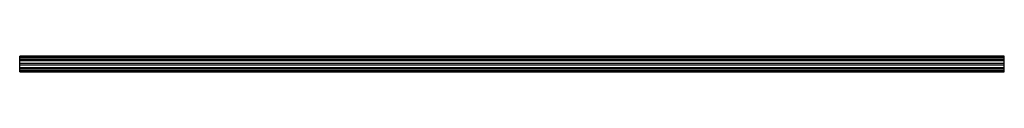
# Model space of a CAD drawing. Header units: millimetres. Extents: x 268 to 2268, y 1781 to 1812.
import ezdxf

# ---------------------------------------------------------------- set-up
doc = ezdxf.new("R2010")
doc.units = ezdxf.units.MM
doc.header["$LTSCALE"] = 233.06913
doc.layers.get('0').update_dxf_attribs({"linetype": 'CONTINUOUS'})

msp = doc.modelspace()

# ---------------------------------------------------------------- linework, layer by layer
at = {"color": 7}
for p, q in [((268.4, 1780.8), (268.4, 1812.1)), ((2268.4, 1812.1), (268.4, 1812.1)), ((2268.4, 1811.1), (268.4, 1811.1)), ((268.4, 1809.6), (2268.4, 1809.6)), ((2268.4, 1805.4), (268.4, 1805.4)), ((268.4, 1803.9), (2268.4, 1803.9)), ((2268.4, 1802.8), (268.4, 1802.8)), ((2268.4, 1780.8), (2268.4, 1812.1)), ((2268.4, 1797.6), (268.4, 1797.6)), ((2268.4, 1794.3), (268.4, 1794.3)), ((268.4, 1789.1), (2268.4, 1789.1)), ((2268.4, 1788), (268.4, 1788)), ((268.4, 1786.5), (2268.4, 1786.5)), ((2268.4, 1782.3), (268.4, 1782.3)), ((268.4, 1780.8), (2268.4, 1780.8))]:
    msp.add_line(p, q, dxfattribs=at)

doc.saveas('drawing.dxf')
